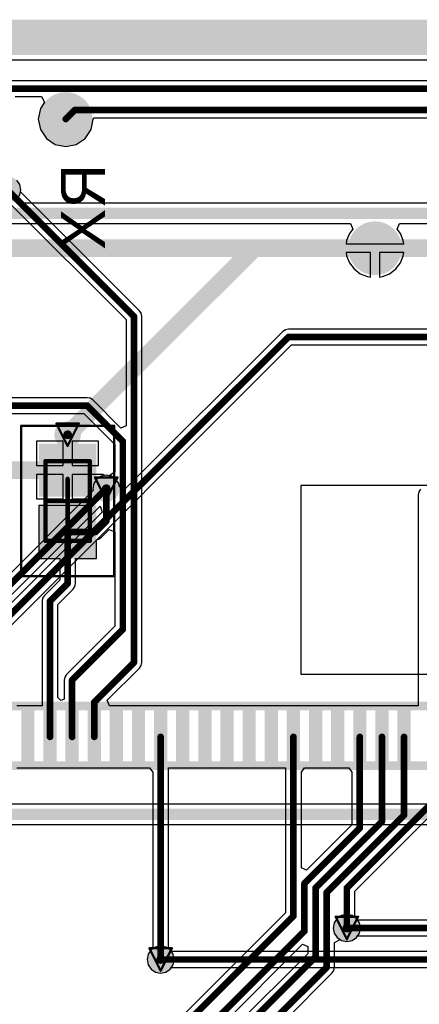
# Model space of a CAD drawing. Header units: millimetres. Extents: x 9.4 to 105.2, y 7.6 to 67.1.
# Tile 147 of 152: x 64 to 73, y 44.9 to 67.1. Entities that reach past the tile are written whole.
import ezdxf

# ---------------------------------------------------------------- set-up
doc = ezdxf.new("R2010")
doc.units = ezdxf.units.MM
for name, color, linetype in [('BottomLayer', 5, 'Continuous'), ('BottomOverlay', 54, 'Continuous'), ('BottomPaste', 16, 'Continuous'), ('BottomSolder', 6, 'Continuous'), ('DrillDrawing', 1, 'Continuous'), ('KeepOutLayer', 6, 'Continuous'), ('Mechanical13', 56, 'Continuous'), ('Mechanical15', 56, 'Continuous'), ('Mechanical2', 216, 'Continuous'), ('Mechanical3', 76, 'Continuous'), ('Mechanical5', 56, 'Continuous'), ('TopLayer', 1, 'Continuous'), ('TopPaste', 8, 'Continuous'), ('TopSolder', 216, 'Continuous'), ('ViaHoleLayer', 16, 'Continuous')]:
    doc.layers.add(name, color=color, linetype=linetype)
doc.styles.add('Arial', font='arial.ttf', dxfattribs={"height": 0.2})

msp = doc.modelspace()

# ---------------------------------------------------------------- hatches: boundary and pattern name
at = {"layer": 'BottomLayer'}
h = msp.add_hatch(color=5, dxfattribs=at)
edge = h.paths.add_edge_path()
edge.add_arc((65.024, 64.897), 0.508, 0, 360)
h = msp.add_hatch(color=5, dxfattribs=at)
edge = h.paths.add_edge_path()
edge.add_arc((72.009, 61.976), 0.508, 0, 360)
h = msp.add_hatch(color=5, dxfattribs=at)
edge = h.paths.add_edge_path()
edge.add_arc((65.066, 57.76), 0.2, 0, 360)
h = msp.add_hatch(color=5, dxfattribs=at)
edge = h.paths.add_edge_path()
edge.add_arc((65.938, 56.54), 0.2, 0, 360)
h = msp.add_hatch(color=5, dxfattribs=at)
edge = h.paths.add_edge_path()
edge.add_arc((71.374, 46.609), 0.2, 0, 360)
h = msp.add_hatch(color=5, dxfattribs=at)
edge = h.paths.add_edge_path()
edge.add_arc((67.167, 45.898), 0.2, 0, 360)
at = {"layer": 'BottomPaste'}
h = msp.add_hatch(color=16, dxfattribs=at)
edge = h.paths.add_edge_path()
edge.add_arc((65.024, 64.897), 0.458, 0, 360)
h = msp.add_hatch(color=16, dxfattribs=at)
edge = h.paths.add_edge_path()
edge.add_arc((72.009, 61.976), 0.458, 0, 360)
at = {"layer": 'BottomSolder'}
h = msp.add_hatch(color=6, dxfattribs=at)
edge = h.paths.add_edge_path()
edge.add_arc((65.024, 64.897), 0.608, 0, 360)
h = msp.add_hatch(color=6, dxfattribs=at)
edge = h.paths.add_edge_path()
edge.add_arc((63.703, 63.297), 0.3, 0, 360)
h = msp.add_hatch(color=6, dxfattribs=at)
edge = h.paths.add_edge_path()
edge.add_arc((72.009, 61.976), 0.608, 0, 360)
h = msp.add_hatch(color=6, dxfattribs=at)
edge = h.paths.add_edge_path()
edge.add_arc((65.066, 57.76), 0.3, 0, 360)
h = msp.add_hatch(color=6, dxfattribs=at)
edge = h.paths.add_edge_path()
edge.add_arc((65.938, 56.54), 0.3, 0, 360)
h = msp.add_hatch(color=6, dxfattribs=at)
edge = h.paths.add_edge_path()
edge.add_arc((71.374, 46.609), 0.3, 0, 360)
h = msp.add_hatch(color=6, dxfattribs=at)
edge = h.paths.add_edge_path()
edge.add_arc((67.167, 45.898), 0.3, 0, 360)
at = {"layer": 'TopLayer'}
h = msp.add_hatch(color=1, dxfattribs=at)
edge = h.paths.add_edge_path()
edge.add_arc((65.066, 57.76), 0.2, 0, 360)
for points in [[(64.516, 57.461), (65.616, 57.461), (65.616, 56.461), (64.516, 56.461)], [(64.516, 56.061), (65.616, 56.061), (65.616, 55.061), (64.516, 55.061)], [(64.017, 51.53), (64.317, 51.53), (64.317, 50.33), (64.017, 50.33)], [(64.517, 51.53), (64.817, 51.53), (64.817, 50.33), (64.517, 50.33)], [(65.017, 51.53), (65.317, 51.53), (65.317, 50.33), (65.017, 50.33)], [(65.517, 51.53), (65.817, 51.53), (65.817, 50.33), (65.517, 50.33)], [(66.017, 51.53), (66.317, 51.53), (66.317, 50.33), (66.017, 50.33)], [(66.517, 51.53), (66.817, 51.53), (66.817, 50.33), (66.517, 50.33)], [(67.017, 51.53), (67.317, 51.53), (67.317, 50.33), (67.017, 50.33)], [(67.517, 51.53), (67.817, 51.53), (67.817, 50.33), (67.517, 50.33)], [(68.017, 51.53), (68.317, 51.53), (68.317, 50.33), (68.017, 50.33)], [(68.517, 51.53), (68.817, 51.53), (68.817, 50.33), (68.517, 50.33)], [(69.017, 51.53), (69.317, 51.53), (69.317, 50.33), (69.017, 50.33)], [(69.517, 51.53), (69.817, 51.53), (69.817, 50.33), (69.517, 50.33)], [(70.017, 51.53), (70.317, 51.53), (70.317, 50.33), (70.017, 50.33)], [(70.517, 51.53), (70.817, 51.53), (70.817, 50.33), (70.517, 50.33)], [(71.017, 51.53), (71.317, 51.53), (71.317, 50.33), (71.017, 50.33)], [(71.517, 51.53), (71.817, 51.53), (71.817, 50.33), (71.517, 50.33)], [(72.017, 51.53), (72.317, 51.53), (72.317, 50.33), (72.017, 50.33)], [(72.517, 51.53), (72.817, 51.53), (72.817, 50.33), (72.517, 50.33)]]:
    msp.add_hatch(color=1, dxfattribs=at).paths.add_polyline_path(points)
h = msp.add_hatch(color=1, dxfattribs=at)
edge = h.paths.add_edge_path()
edge.add_arc((65.938, 56.54), 0.2, 0, 360)
h = msp.add_hatch(color=1, dxfattribs=at)
edge = h.paths.add_edge_path()
edge.add_arc((71.374, 46.609), 0.2, 0, 360)
h = msp.add_hatch(color=1, dxfattribs=at)
edge = h.paths.add_edge_path()
edge.add_arc((67.167, 45.898), 0.2, 0, 360)
at = {"layer": 'TopPaste'}
for points in [[(64.566, 57.411), (65.566, 57.411), (65.566, 56.511), (64.566, 56.511)], [(64.566, 56.011), (65.566, 56.011), (65.566, 55.111), (64.566, 55.111)], [(64.017, 51.53), (64.317, 51.53), (64.317, 50.33), (64.017, 50.33)], [(64.517, 51.53), (64.817, 51.53), (64.817, 50.33), (64.517, 50.33)], [(65.017, 51.53), (65.317, 51.53), (65.317, 50.33), (65.017, 50.33)], [(65.517, 51.53), (65.817, 51.53), (65.817, 50.33), (65.517, 50.33)], [(66.017, 51.53), (66.317, 51.53), (66.317, 50.33), (66.017, 50.33)], [(66.517, 51.53), (66.817, 51.53), (66.817, 50.33), (66.517, 50.33)], [(67.017, 51.53), (67.317, 51.53), (67.317, 50.33), (67.017, 50.33)], [(67.517, 51.53), (67.817, 51.53), (67.817, 50.33), (67.517, 50.33)], [(68.017, 51.53), (68.317, 51.53), (68.317, 50.33), (68.017, 50.33)], [(68.517, 51.53), (68.817, 51.53), (68.817, 50.33), (68.517, 50.33)], [(69.017, 51.53), (69.317, 51.53), (69.317, 50.33), (69.017, 50.33)], [(69.517, 51.53), (69.817, 51.53), (69.817, 50.33), (69.517, 50.33)], [(70.017, 51.53), (70.317, 51.53), (70.317, 50.33), (70.017, 50.33)], [(70.517, 51.53), (70.817, 51.53), (70.817, 50.33), (70.517, 50.33)], [(71.017, 51.53), (71.317, 51.53), (71.317, 50.33), (71.017, 50.33)], [(71.517, 51.53), (71.817, 51.53), (71.817, 50.33), (71.517, 50.33)], [(72.017, 51.53), (72.317, 51.53), (72.317, 50.33), (72.017, 50.33)], [(72.517, 51.53), (72.817, 51.53), (72.817, 50.33), (72.517, 50.33)]]:
    msp.add_hatch(color=8, dxfattribs=at).paths.add_polyline_path(points)
at = {"layer": 'TopSolder'}
h = msp.add_hatch(color=216, dxfattribs=at)
edge = h.paths.add_edge_path()
edge.add_arc((63.703, 63.297), 0.3, 0, 360)
h = msp.add_hatch(color=216, dxfattribs=at)
edge = h.paths.add_edge_path()
edge.add_arc((65.066, 57.76), 0.3, 0, 360)
for points in [[(64.416, 57.561), (65.716, 57.561), (65.716, 56.361), (64.416, 56.361)], [(64.416, 56.161), (65.716, 56.161), (65.716, 54.961), (64.416, 54.961)], [(64.017, 51.53), (64.317, 51.53), (64.317, 50.33), (64.017, 50.33)], [(64.517, 51.53), (64.817, 51.53), (64.817, 50.33), (64.517, 50.33)], [(65.017, 51.53), (65.317, 51.53), (65.317, 50.33), (65.017, 50.33)], [(65.517, 51.53), (65.817, 51.53), (65.817, 50.33), (65.517, 50.33)], [(66.017, 51.53), (66.317, 51.53), (66.317, 50.33), (66.017, 50.33)], [(66.517, 51.53), (66.817, 51.53), (66.817, 50.33), (66.517, 50.33)], [(67.017, 51.53), (67.317, 51.53), (67.317, 50.33), (67.017, 50.33)], [(67.517, 51.53), (67.817, 51.53), (67.817, 50.33), (67.517, 50.33)], [(68.017, 51.53), (68.317, 51.53), (68.317, 50.33), (68.017, 50.33)], [(68.517, 51.53), (68.817, 51.53), (68.817, 50.33), (68.517, 50.33)], [(69.017, 51.53), (69.317, 51.53), (69.317, 50.33), (69.017, 50.33)], [(69.517, 51.53), (69.817, 51.53), (69.817, 50.33), (69.517, 50.33)], [(70.017, 51.53), (70.317, 51.53), (70.317, 50.33), (70.017, 50.33)], [(70.517, 51.53), (70.817, 51.53), (70.817, 50.33), (70.517, 50.33)], [(71.017, 51.53), (71.317, 51.53), (71.317, 50.33), (71.017, 50.33)], [(71.517, 51.53), (71.817, 51.53), (71.817, 50.33), (71.517, 50.33)], [(72.017, 51.53), (72.317, 51.53), (72.317, 50.33), (72.017, 50.33)], [(72.517, 51.53), (72.817, 51.53), (72.817, 50.33), (72.517, 50.33)]]:
    msp.add_hatch(color=216, dxfattribs=at).paths.add_polyline_path(points)
h = msp.add_hatch(color=216, dxfattribs=at)
edge = h.paths.add_edge_path()
edge.add_arc((65.938, 56.54), 0.3, 0, 360)
h = msp.add_hatch(color=216, dxfattribs=at)
edge = h.paths.add_edge_path()
edge.add_arc((71.374, 46.609), 0.3, 0, 360)
h = msp.add_hatch(color=216, dxfattribs=at)
edge = h.paths.add_edge_path()
edge.add_arc((67.167, 45.898), 0.3, 0, 360)
at = {"layer": 'ViaHoleLayer'}
h = msp.add_hatch(color=16, dxfattribs=at)
edge = h.paths.add_edge_path()
edge.add_arc((65.066, 57.76), 0.1, 0, 360)
h = msp.add_hatch(color=16, dxfattribs=at)
edge = h.paths.add_edge_path()
edge.add_arc((65.938, 56.54), 0.1, 0, 360)
h = msp.add_hatch(color=16, dxfattribs=at)
edge = h.paths.add_edge_path()
edge.add_arc((71.374, 46.609), 0.1, 0, 360)
h = msp.add_hatch(color=16, dxfattribs=at)
edge = h.paths.add_edge_path()
edge.add_arc((67.167, 45.898), 0.1, 0, 360)

# ---------------------------------------------------------------- linework, layer by layer
at = {"layer": 'BottomLayer'}
for p, q in [((13.379, 66.236), (99.074, 66.236)), ((89.535, 65.761), (63.805, 65.761)), ((63.879, 65.404), (64.479, 65.404)), ((64.547, 65.277), (64.451, 65.134)), ((64.479, 65.404), (64.547, 65.277)), ((64.451, 65.134), (64.404, 64.897)), ((64.404, 64.897), (64.451, 64.66)), ((65.597, 64.66), (65.644, 64.897)), ((65.644, 64.897), (65.664, 64.922)), ((65.664, 64.922), (87.2, 64.922)), ((64.451, 64.66), (64.586, 64.459)), ((65.462, 64.459), (65.597, 64.66)), ((64.586, 64.459), (64.787, 64.324)), ((64.787, 64.324), (65.024, 64.277)), ((65.024, 64.277), (65.261, 64.324)), ((65.261, 64.324), (65.462, 64.459)), ((63.986, 63.414), (63.919, 63.513)), ((64.009, 63.297), (63.986, 63.414)), ((63.986, 63.18), (64.009, 63.297)), ((63.947, 63.122), (63.986, 63.18)), ((64.002, 62.996), (63.947, 63.122)), ((64.003, 62.995), (64.002, 62.996)), ((77.22, 62.995), (64.003, 62.995)), ((59.69, 62.532), (71.455, 62.532)), ((71.509, 62.405), (71.434, 62.308)), ((71.455, 62.532), (71.509, 62.405)), ((72.509, 62.405), (72.563, 62.532)), ((72.584, 62.308), (72.509, 62.405)), ((72.563, 62.532), (79.07, 62.532)), ((71.368, 62.148), (71.358, 62.076)), ((71.434, 62.308), (71.368, 62.148)), ((72.65, 62.148), (72.584, 62.308)), ((72.66, 62.076), (72.65, 62.148)), ((71.358, 62.076), (72.009, 62.076)), ((71.909, 61.876), (71.358, 61.876)), ((71.358, 61.876), (71.368, 61.804)), ((71.909, 61.325), (71.909, 61.876)), ((72.009, 62.076), (72.66, 62.076)), ((72.66, 61.876), (72.109, 61.876)), ((72.109, 61.876), (72.109, 61.325)), ((72.65, 61.804), (72.66, 61.876)), ((71.368, 61.804), (71.434, 61.644)), ((72.584, 61.644), (72.65, 61.804)), ((71.434, 61.644), (71.54, 61.507)), ((71.54, 61.507), (71.677, 61.401)), ((72.341, 61.401), (72.478, 61.507)), ((72.478, 61.507), (72.584, 61.644)), ((71.677, 61.401), (71.837, 61.335)), ((71.837, 61.335), (71.909, 61.325)), ((72.109, 61.325), (72.181, 61.335)), ((72.181, 61.335), (72.341, 61.401)), ((69.927, 60.096), (66.365, 56.534)), ((69.985, 60.134), (69.927, 60.096)), ((70.053, 60.148), (69.985, 60.134)), ((76.952, 60.148), (70.053, 60.148)), ((60.808, 50.472), (70.127, 59.791)), ((70.127, 59.791), (75.986, 59.791)), ((65.722, 56.757), (65.656, 56.657)), ((65.821, 56.823), (65.722, 56.757)), ((65.938, 56.846), (65.821, 56.823)), ((66.055, 56.823), (65.938, 56.846)), ((66.155, 56.757), (66.055, 56.823)), ((66.221, 56.657), (66.155, 56.757)), ((65.656, 56.657), (65.633, 56.54)), ((65.633, 56.54), (65.641, 56.496)), ((66.236, 56.584), (66.221, 56.657)), ((66.352, 56.534), (66.236, 56.584)), ((66.365, 56.534), (66.352, 56.534)), ((86.206, 56.615), (70.336, 56.615)), ((70.336, 56.615), (70.336, 52.351)), ((65.641, 56.496), (58.217, 49.072)), ((58.446, 48.796), (65.798, 56.147)), ((65.798, 56.147), (65.799, 56.147)), ((65.799, 56.147), (65.844, 56.012)), ((65.844, 56.012), (60.504, 50.672)), ((70.336, 52.351), (86.206, 52.351)), ((78.445, 49.411), (62.439, 49.411)), ((62.535, 48.949), (78.445, 48.949)), ((71.158, 46.825), (71.091, 46.726)), ((71.257, 46.892), (71.158, 46.825)), ((71.374, 46.915), (71.257, 46.892)), ((71.491, 46.892), (71.374, 46.915)), ((71.59, 46.825), (71.491, 46.892)), ((71.616, 46.787), (71.59, 46.825)), ((100.479, 46.787), (71.616, 46.787)), ((71.091, 46.726), (71.068, 46.609)), ((71.068, 46.609), (71.091, 46.492)), ((71.091, 46.492), (71.158, 46.393)), ((71.158, 46.393), (71.257, 46.326)), ((71.257, 46.326), (71.374, 46.303)), ((71.374, 46.303), (71.491, 46.326)), ((71.491, 46.326), (71.59, 46.393)), ((71.59, 46.393), (71.616, 46.431)), ((71.616, 46.431), (100.553, 46.431)), ((66.951, 46.114), (66.885, 46.015)), ((67.05, 46.18), (66.951, 46.114)), ((67.167, 46.204), (67.05, 46.18)), ((67.284, 46.18), (67.167, 46.204)), ((67.384, 46.114), (67.284, 46.18)), ((67.409, 46.076), (67.384, 46.114)), ((101.061, 46.076), (67.409, 46.076)), ((66.885, 46.015), (66.861, 45.898)), ((66.861, 45.898), (66.885, 45.781)), ((66.885, 45.781), (66.951, 45.682)), ((66.951, 45.682), (67.05, 45.615)), ((67.284, 45.615), (67.384, 45.682)), ((67.384, 45.682), (67.409, 45.719)), ((67.409, 45.719), (101.061, 45.719)), ((67.05, 45.615), (67.167, 45.592)), ((67.167, 45.592), (67.284, 45.615))]:
    msp.add_line(p, q, dxfattribs=at)
for points, const_width in [([(63.805, 65.583), (89.535, 65.583)], 0.15), ([(65.024, 64.897), (65.227, 65.1)], 0.15), ([(65.227, 65.1), (89.23, 65.1)], 0.15), ([(59.69, 62.763), (79.07, 62.763)], 0.254), ([(59.436, 61.976), (69.283, 61.976)], 0.4), ([(65.066, 57.76), (69.283, 61.976)], 0.4), ([(69.283, 61.976), (72.009, 61.976)], 0.4), ([(72.009, 61.976), (73.711, 61.976)], 0.4), ([(60.63, 50.546), (70.053, 59.969)], 0.15), ([(70.053, 59.969), (77.026, 59.969)], 0.15), ([(58.268, 48.87), (65.938, 56.54)], 0.15), ([(62.439, 49.18), (78.638, 49.18)], 0.254), ([(71.374, 46.609), (100.553, 46.609)], 0.15), ([(67.167, 45.898), (101.645, 45.898)], 0.15)]:
    msp.add_lwpolyline(points, dxfattribs=dict(at, const_width=const_width))
for points, const_width in [([(65.19, 65.1, 1), (65.265, 65.1, 1)], 0.075), ([(65.19, 65.1, 1), (65.265, 65.1, 1)], 0.075), ([(64.986, 64.897, 1), (65.062, 64.897, 1)], 0.075), ([(69.183, 61.976, 1), (69.383, 61.976, 1)], 0.2), ([(69.183, 61.976, 1), (69.383, 61.976, 1)], 0.2), ([(69.183, 61.976, 1), (69.383, 61.976, 1)], 0.2), ([(71.909, 61.976, 1), (72.109, 61.976, 1)], 0.2), ([(71.909, 61.976, 1), (72.109, 61.976, 1)], 0.2), ([(70.016, 59.969, 1), (70.091, 59.969, 1)], 0.075), ([(70.016, 59.969, 1), (70.091, 59.969, 1)], 0.075), ([(64.966, 57.76, 1), (65.166, 57.76, 1)], 0.2), ([(65.901, 56.54, 1), (65.976, 56.54, 1)], 0.075), ([(71.336, 46.609, 1), (71.412, 46.609, 1)], 0.075), ([(67.13, 45.898, 1), (67.205, 45.898, 1)], 0.075)]:
    msp.add_lwpolyline(points, format="xyb", close=True, dxfattribs=dict(at, const_width=const_width))
at = {"layer": 'DrillDrawing', "const_width": 0.0508}
for points in [[(64.812, 58.014), (65.32, 58.014)], [(64.812, 58.014), (65.066, 57.506)], [(65.066, 57.506), (65.32, 58.014)], [(65.684, 56.794), (66.192, 56.794)], [(65.684, 56.794), (65.938, 56.286)], [(65.938, 56.286), (66.192, 56.794)], [(71.12, 46.863), (71.628, 46.863)], [(71.12, 46.863), (71.374, 46.355)], [(71.374, 46.355), (71.628, 46.863)], [(66.913, 46.152), (67.421, 46.152)], [(66.913, 46.152), (67.167, 45.644)], [(67.167, 45.644), (67.421, 46.152)]]:
    msp.add_lwpolyline(points, dxfattribs=at)
at = {"layer": 'DrillDrawing', "const_width": 0.0254}
for points in [[(64.8, 58.014, 1), (64.825, 58.014, 1)], [(64.8, 58.014, 1), (64.825, 58.014, 1)], [(65.308, 58.014, 1), (65.333, 58.014, 1)], [(65.308, 58.014, 1), (65.333, 58.014, 1)], [(65.054, 57.506, 1), (65.079, 57.506, 1)], [(65.054, 57.506, 1), (65.079, 57.506, 1)], [(65.672, 56.794, 1), (65.697, 56.794, 1)], [(65.672, 56.794, 1), (65.697, 56.794, 1)], [(66.18, 56.794, 1), (66.205, 56.794, 1)], [(66.18, 56.794, 1), (66.205, 56.794, 1)], [(65.926, 56.286, 1), (65.951, 56.286, 1)], [(65.926, 56.286, 1), (65.951, 56.286, 1)], [(71.107, 46.863, 1), (71.133, 46.863, 1)], [(71.107, 46.863, 1), (71.133, 46.863, 1)], [(71.615, 46.863, 1), (71.641, 46.863, 1)], [(71.615, 46.863, 1), (71.641, 46.863, 1)], [(71.361, 46.355, 1), (71.387, 46.355, 1)], [(71.361, 46.355, 1), (71.387, 46.355, 1)], [(66.901, 46.152, 1), (66.926, 46.152, 1)], [(66.901, 46.152, 1), (66.926, 46.152, 1)], [(67.409, 46.152, 1), (67.434, 46.152, 1)], [(67.409, 46.152, 1), (67.434, 46.152, 1)], [(67.155, 45.644, 1), (67.18, 45.644, 1)], [(67.155, 45.644, 1), (67.18, 45.644, 1)]]:
    msp.add_lwpolyline(points, format="xyb", close=True, dxfattribs=at)
at = {"layer": 'KeepOutLayer'}
for points, const_width in [([(13.277, 66.942), (101.277, 66.942)], 0.4), ([(13.277, 66.842), (101.277, 66.842)], 0.2), ([(13.291, 66.542), (101.268, 66.542)], 0.4), ([(13.284, 66.642), (101.273, 66.642)], 0.2)]:
    msp.add_lwpolyline(points, dxfattribs=dict(at, const_width=const_width))
at = {"layer": 'Mechanical13', "const_width": 0.1}
for points in [[(64.566, 55.361), (64.566, 57.161)], [(64.566, 57.161), (65.566, 57.161)], [(65.566, 55.361), (65.566, 57.161)], [(64.566, 55.361), (65.566, 55.361)]]:
    msp.add_lwpolyline(points, dxfattribs=at)
at = {"layer": 'Mechanical13', "const_width": 0.05}
for points in [[(64.541, 57.161, 1), (64.591, 57.161, 1)], [(64.541, 57.161, 1), (64.591, 57.161, 1)], [(65.541, 57.161, 1), (65.591, 57.161, 1)], [(65.541, 57.161, 1), (65.591, 57.161, 1)], [(64.541, 55.361, 1), (64.591, 55.361, 1)], [(64.541, 55.361, 1), (64.591, 55.361, 1)], [(65.541, 55.361, 1), (65.591, 55.361, 1)], [(65.541, 55.361, 1), (65.591, 55.361, 1)]]:
    msp.add_lwpolyline(points, format="xyb", close=True, dxfattribs=at)
at = {"layer": 'Mechanical15'}
for points, const_width in [([(64.016, 54.561), (64.016, 57.961)], 0.05), ([(64.016, 57.961), (66.116, 57.961)], 0.05), ([(66.116, 54.561), (66.116, 57.961)], 0.05), ([(65.066, 55.761), (65.066, 56.761)], 0.1), ([(64.566, 56.261), (65.566, 56.261)], 0.1), ([(64.016, 54.561), (66.116, 54.561)], 0.05)]:
    msp.add_lwpolyline(points, dxfattribs=dict(at, const_width=const_width))
for points, const_width in [([(64.004, 57.961, 1), (64.029, 57.961, 1)], 0.025), ([(64.004, 57.961, 1), (64.029, 57.961, 1)], 0.025), ([(66.104, 57.961, 1), (66.129, 57.961, 1)], 0.025), ([(66.104, 57.961, 1), (66.129, 57.961, 1)], 0.025), ([(65.041, 56.761, 1), (65.091, 56.761, 1)], 0.05), ([(64.541, 56.261, 1), (64.591, 56.261, 1)], 0.05), ([(65.541, 56.261, 1), (65.591, 56.261, 1)], 0.05), ([(65.041, 55.761, 1), (65.091, 55.761, 1)], 0.05), ([(64.004, 54.561, 1), (64.029, 54.561, 1)], 0.025), ([(64.004, 54.561, 1), (64.029, 54.561, 1)], 0.025), ([(66.104, 54.561, 1), (66.129, 54.561, 1)], 0.025), ([(66.104, 54.561, 1), (66.129, 54.561, 1)], 0.025)]:
    msp.add_lwpolyline(points, format="xyb", close=True, dxfattribs=dict(at, const_width=const_width))
at = {"layer": 'Mechanical2', "const_width": 0.2}
msp.add_lwpolyline([(60.567, 50.28), (74.767, 50.28)], dxfattribs=at)
at = {"layer": 'Mechanical3', "const_width": 0.2}
msp.add_lwpolyline([(59.217, 51.63), (76.117, 51.63)], dxfattribs=at)
at = {"layer": 'Mechanical5', "const_width": 0.2}
msp.add_lwpolyline([(59.217, 51.63), (76.117, 51.63)], dxfattribs=at)
at = {"layer": 'TopLayer'}
for p, q in [((13.379, 66.236), (82.351, 66.236)), ((63.986, 63.414), (63.919, 63.513)), ((64.009, 63.297), (63.986, 63.414)), ((64, 63.252), (64.009, 63.297)), ((66.69, 60.563), (64, 63.252)), ((63.748, 63), (66.385, 60.363)), ((66.728, 60.505), (66.69, 60.563)), ((66.385, 60.363), (66.385, 57.96)), ((66.742, 60.437), (66.728, 60.505)), ((66.742, 52.611), (66.742, 60.437)), ((65.506, 58.598), (60.548, 58.598)), ((65.575, 58.585), (65.506, 58.598)), ((65.633, 58.546), (65.575, 58.585)), ((66.268, 57.911), (65.633, 58.546)), ((60.622, 58.242), (65.432, 58.242)), ((65.432, 58.242), (66.135, 57.539)), ((66.385, 57.96), (66.268, 57.911)), ((64.966, 57.611), (64.366, 57.611)), ((64.366, 57.611), (64.366, 57.061)), ((64.966, 57.061), (64.966, 57.611)), ((65.766, 57.611), (65.166, 57.611)), ((65.166, 57.611), (65.166, 57.061)), ((65.766, 57.061), (65.766, 57.611)), ((66.135, 57.539), (66.135, 56.911)), ((64.366, 57.061), (64.966, 57.061)), ((65.166, 57.061), (65.766, 57.061)), ((64.966, 56.861), (64.366, 56.861)), ((64.366, 56.861), (64.366, 56.311)), ((64.966, 56.311), (64.966, 56.861)), ((65.86, 56.861), (65.166, 56.861)), ((65.166, 56.861), (65.166, 56.311)), ((65.893, 56.837), (65.86, 56.861)), ((65.938, 56.846), (65.893, 56.837)), ((66.008, 56.832), (65.938, 56.846)), ((66.135, 56.911), (66.008, 56.832)), ((64.366, 56.311), (64.966, 56.311)), ((65.166, 56.311), (65.64, 56.311)), ((65.64, 56.311), (65.655, 56.288)), ((73.002, 56.472), (72.989, 56.403)), ((72.989, 56.403), (72.989, 51.63)), ((73.041, 56.529), (73.002, 56.472)), ((65.588, 56.161), (64.416, 56.161)), ((64.416, 56.161), (64.416, 54.961)), ((65.655, 56.288), (65.588, 56.161)), ((65.764, 55.396), (65.822, 55.435)), ((65.822, 55.435), (66.008, 55.621)), ((66.008, 55.621), (66.135, 55.568)), ((66.135, 55.568), (66.135, 53.433)), ((65.716, 55.387), (65.764, 55.396)), ((65.716, 54.961), (65.716, 55.387)), ((64.416, 54.961), (64.888, 54.961)), ((64.888, 54.961), (64.888, 54.472)), ((65.245, 54.398), (65.245, 54.961)), ((65.245, 54.961), (65.716, 54.961)), ((64.888, 54.472), (64.541, 54.125)), ((65.193, 54.272), (65.231, 54.33)), ((65.231, 54.33), (65.245, 54.398)), ((64.541, 54.125), (64.502, 54.068)), ((64.846, 53.925), (65.193, 54.272)), ((64.502, 54.068), (64.489, 53.999)), ((64.489, 53.999), (64.489, 51.63)), ((64.846, 51.824), (64.846, 53.925)), ((66.135, 53.433), (65.041, 52.339)), ((66.69, 52.484), (66.728, 52.542)), ((66.728, 52.542), (66.742, 52.611)), ((65.041, 52.339), (65.002, 52.282)), ((65.962, 51.757), (66.69, 52.484)), ((65.002, 52.282), (64.989, 52.213)), ((64.989, 52.213), (64.989, 51.783)), ((64.905, 51.758), (64.846, 51.824)), ((64.917, 51.753), (64.905, 51.758)), ((64.989, 51.783), (64.917, 51.753)), ((66.015, 51.63), (65.962, 51.757)), ((64.489, 51.63), (63.917, 51.63)), ((66.79, 51.63), (66.015, 51.63)), ((66.917, 51.63), (66.79, 51.63)), ((67.044, 51.63), (66.917, 51.63)), ((67.79, 51.63), (67.044, 51.63)), ((67.917, 51.63), (67.79, 51.63)), ((68.29, 51.63), (67.917, 51.63)), ((68.417, 51.63), (68.29, 51.63)), ((68.544, 51.63), (68.417, 51.63)), ((69.29, 51.63), (68.544, 51.63)), ((69.417, 51.63), (69.29, 51.63)), ((69.544, 51.63), (69.417, 51.63)), ((70.29, 51.63), (69.544, 51.63)), ((70.417, 51.63), (70.29, 51.63)), ((70.544, 51.63), (70.417, 51.63)), ((71.29, 51.63), (70.544, 51.63)), ((71.417, 51.63), (71.29, 51.63)), ((71.544, 51.63), (71.417, 51.63)), ((72.417, 51.63), (71.544, 51.63)), ((72.544, 51.63), (72.417, 51.63)), ((72.417, 51.63), (72.417, 51.63)), ((72.417, 51.63), (72.417, 51.63)), ((72.417, 51.63), (72.417, 51.63)), ((72.989, 51.63), (72.544, 51.63)), ((63.917, 50.23), (64.044, 50.23)), ((64.044, 50.23), (64.79, 50.23)), ((64.79, 50.23), (64.917, 50.23)), ((64.917, 50.23), (64.917, 50.23)), ((64.917, 50.23), (64.917, 50.23)), ((64.917, 50.23), (64.917, 50.23)), ((64.917, 50.23), (65.79, 50.23)), ((65.79, 50.23), (65.917, 50.23)), ((65.917, 50.23), (66.044, 50.23)), ((66.044, 50.23), (66.79, 50.23)), ((66.79, 50.23), (66.917, 50.23)), ((66.917, 50.23), (66.989, 50.133)), ((66.989, 50.133), (66.989, 46.139)), ((67.346, 46.139), (67.346, 50.23)), ((67.346, 50.23), (67.917, 50.23)), ((67.917, 50.23), (68.044, 50.23)), ((68.044, 50.23), (68.417, 50.23)), ((68.417, 50.23), (68.544, 50.23)), ((68.544, 50.23), (69.29, 50.23)), ((69.29, 50.23), (69.417, 50.23)), ((69.417, 50.23), (69.544, 50.23)), ((69.544, 50.23), (69.989, 50.23)), ((69.989, 50.23), (69.989, 46.955)), ((70.346, 50.133), (70.417, 50.23)), ((70.346, 47.967), (70.346, 50.133)), ((70.417, 50.23), (70.544, 50.23)), ((70.544, 50.23), (71.29, 50.23)), ((71.29, 50.23), (71.417, 50.23)), ((71.417, 50.23), (71.489, 50.133)), ((71.489, 50.133), (71.489, 48.944)), ((71.552, 47.442), (73.793, 49.683)), ((71.489, 48.944), (70.463, 47.918)), ((70.463, 47.918), (70.346, 47.967)), ((71.552, 46.851), (71.552, 47.442)), ((69.989, 46.955), (66.508, 43.474)), ((71.59, 46.825), (71.552, 46.851)), ((71.657, 46.726), (71.59, 46.825)), ((71.68, 46.609), (71.657, 46.726)), ((71.657, 46.492), (71.68, 46.609)), ((71.096, 46.281), (71.223, 46.349)), ((71.223, 46.349), (71.257, 46.326)), ((71.257, 46.326), (71.374, 46.303)), ((71.374, 46.303), (71.491, 46.326)), ((71.491, 46.326), (71.59, 46.393)), ((71.59, 46.393), (71.657, 46.492)), ((64.864, 40.735), (70.372, 46.243)), ((66.951, 46.114), (66.885, 46.015)), ((66.989, 46.139), (66.951, 46.114)), ((67.384, 46.114), (67.346, 46.139)), ((67.45, 46.015), (67.384, 46.114)), ((70.372, 46.243), (70.489, 46.195)), ((70.489, 46.195), (70.489, 46.029)), ((71.096, 45.72), (71.096, 46.281)), ((70.489, 46.029), (64.939, 40.479)), ((66.885, 46.015), (66.861, 45.898)), ((66.861, 45.898), (66.885, 45.781)), ((67.473, 45.898), (67.45, 46.015)), ((67.45, 45.781), (67.473, 45.898)), ((66.885, 45.781), (66.951, 45.682)), ((66.951, 45.682), (67.05, 45.615)), ((67.284, 45.615), (67.384, 45.682)), ((67.384, 45.682), (67.45, 45.781)), ((71.043, 45.594), (71.082, 45.652)), ((71.082, 45.652), (71.096, 45.72)), ((67.05, 45.615), (67.167, 45.592)), ((67.167, 45.592), (67.284, 45.615)), ((69.948, 44.499), (71.043, 45.594))]:
    msp.add_line(p, q, dxfattribs=at)
for points, const_width in [([(63.703, 63.297), (66.563, 60.437)], 0.15), ([(66.563, 52.611), (66.563, 60.437)], 0.15), ([(60.548, 58.42), (65.506, 58.42)], 0.15), ([(65.506, 58.42), (66.313, 57.613)], 0.15), ([(65.066, 56.961), (65.066, 57.76)], 0.4), ([(66.313, 53.359), (66.313, 57.613)], 0.15), ([(63.658, 56.961), (65.066, 56.961)], 0.4), ([(65.938, 55.804), (65.938, 56.54)], 0.15), ([(65.696, 55.561), (65.938, 55.804)], 0.15), ([(65.066, 55.561), (65.696, 55.561)], 0.15), ([(65.066, 54.398), (65.066, 55.561)], 0.15), ([(64.667, 53.999), (65.066, 54.398)], 0.15), ([(64.667, 50.93), (64.667, 53.999)], 0.15), ([(65.167, 52.213), (66.313, 53.359)], 0.15), ([(65.667, 51.714), (66.563, 52.611)], 0.15), ([(65.167, 50.93), (65.167, 52.213)], 0.15), ([(65.667, 50.93), (65.667, 51.714)], 0.15), ([(67.167, 45.898), (67.167, 50.93)], 0.15), ([(70.167, 46.881), (70.167, 50.93)], 0.15), ([(71.667, 48.87), (71.667, 50.93)], 0.15), ([(72.167, 49.016), (72.167, 50.93)], 0.15), ([(72.667, 49.163), (72.667, 50.93)], 0.15), ([(71.374, 47.516), (73.667, 49.809)], 0.15), ([(70.917, 47.413), (72.667, 49.163)], 0.15), ([(70.667, 47.516), (72.167, 49.016)], 0.15), ([(70.417, 47.62), (71.667, 48.87)], 0.15), ([(70.417, 46.541), (70.417, 47.62)], 0.15), ([(70.667, 45.955), (70.667, 47.516)], 0.15), ([(70.917, 45.72), (70.917, 47.413)], 0.15), ([(71.374, 46.609), (71.374, 47.516)], 0.15), ([(66.634, 43.348), (70.167, 46.881)], 0.15), ([(64.567, 40.691), (70.417, 46.541)], 0.15), ([(60.935, 36.222), (70.667, 45.955)], 0.15), ([(61.342, 36.145), (70.917, 45.72)], 0.15)]:
    msp.add_lwpolyline(points, dxfattribs=dict(at, const_width=const_width))
for points, const_width in [([(66.526, 60.437, 1), (66.601, 60.437, 1)], 0.075), ([(66.526, 60.437, 1), (66.601, 60.437, 1)], 0.075), ([(65.469, 58.42, 1), (65.544, 58.42, 1)], 0.075), ([(65.469, 58.42, 1), (65.544, 58.42, 1)], 0.075), ([(64.966, 57.76, 1), (65.166, 57.76, 1)], 0.2), ([(66.276, 57.613, 1), (66.351, 57.613, 1)], 0.075), ([(66.276, 57.613, 1), (66.351, 57.613, 1)], 0.075), ([(64.966, 56.961, 1), (65.166, 56.961, 1)], 0.2), ([(64.966, 56.961, 1), (65.166, 56.961, 1)], 0.2), ([(65.901, 56.54, 1), (65.976, 56.54, 1)], 0.075), ([(65.901, 55.804, 1), (65.976, 55.804, 1)], 0.075), ([(65.901, 55.804, 1), (65.976, 55.804, 1)], 0.075), ([(65.029, 55.561, 1), (65.104, 55.561, 1)], 0.075), ([(65.029, 55.561, 1), (65.104, 55.561, 1)], 0.075), ([(65.658, 55.561, 1), (65.733, 55.561, 1)], 0.075), ([(65.658, 55.561, 1), (65.733, 55.561, 1)], 0.075), ([(65.029, 54.398, 1), (65.104, 54.398, 1)], 0.075), ([(65.029, 54.398, 1), (65.104, 54.398, 1)], 0.075), ([(64.63, 53.999, 1), (64.705, 53.999, 1)], 0.075), ([(64.63, 53.999, 1), (64.705, 53.999, 1)], 0.075), ([(66.276, 53.359, 1), (66.351, 53.359, 1)], 0.075), ([(66.276, 53.359, 1), (66.351, 53.359, 1)], 0.075), ([(66.526, 52.611, 1), (66.601, 52.611, 1)], 0.075), ([(66.526, 52.611, 1), (66.601, 52.611, 1)], 0.075), ([(65.13, 52.213, 1), (65.205, 52.213, 1)], 0.075), ([(65.13, 52.213, 1), (65.205, 52.213, 1)], 0.075), ([(65.63, 51.714, 1), (65.705, 51.714, 1)], 0.075), ([(65.63, 51.714, 1), (65.705, 51.714, 1)], 0.075), ([(64.63, 50.93, 1), (64.705, 50.93, 1)], 0.075), ([(65.13, 50.93, 1), (65.205, 50.93, 1)], 0.075), ([(65.63, 50.93, 1), (65.705, 50.93, 1)], 0.075), ([(67.13, 50.93, 1), (67.205, 50.93, 1)], 0.075), ([(70.13, 50.93, 1), (70.205, 50.93, 1)], 0.075), ([(71.63, 50.93, 1), (71.705, 50.93, 1)], 0.075), ([(72.13, 50.93, 1), (72.205, 50.93, 1)], 0.075), ([(72.63, 50.93, 1), (72.705, 50.93, 1)], 0.075), ([(72.63, 49.163, 1), (72.705, 49.163, 1)], 0.075), ([(72.63, 49.163, 1), (72.705, 49.163, 1)], 0.075), ([(72.13, 49.016, 1), (72.205, 49.016, 1)], 0.075), ([(72.13, 49.016, 1), (72.205, 49.016, 1)], 0.075), ([(71.63, 48.87, 1), (71.705, 48.87, 1)], 0.075), ([(71.63, 48.87, 1), (71.705, 48.87, 1)], 0.075), ([(70.38, 47.62, 1), (70.455, 47.62, 1)], 0.075), ([(70.38, 47.62, 1), (70.455, 47.62, 1)], 0.075), ([(70.63, 47.516, 1), (70.705, 47.516, 1)], 0.075), ([(70.63, 47.516, 1), (70.705, 47.516, 1)], 0.075), ([(70.88, 47.413, 1), (70.955, 47.413, 1)], 0.075), ([(70.88, 47.413, 1), (70.955, 47.413, 1)], 0.075), ([(71.336, 47.516, 1), (71.412, 47.516, 1)], 0.075), ([(71.336, 47.516, 1), (71.412, 47.516, 1)], 0.075), ([(70.13, 46.881, 1), (70.205, 46.881, 1)], 0.075), ([(70.13, 46.881, 1), (70.205, 46.881, 1)], 0.075), ([(70.38, 46.541, 1), (70.455, 46.541, 1)], 0.075), ([(70.38, 46.541, 1), (70.455, 46.541, 1)], 0.075), ([(71.336, 46.609, 1), (71.412, 46.609, 1)], 0.075), ([(67.13, 45.898, 1), (67.205, 45.898, 1)], 0.075), ([(70.63, 45.955, 1), (70.705, 45.955, 1)], 0.075), ([(70.63, 45.955, 1), (70.705, 45.955, 1)], 0.075), ([(70.88, 45.72, 1), (70.955, 45.72, 1)], 0.075), ([(70.88, 45.72, 1), (70.955, 45.72, 1)], 0.075)]:
    msp.add_lwpolyline(points, format="xyb", close=True, dxfattribs=dict(at, const_width=const_width))

# ---------------------------------------------------------------- texts
at = {"layer": 'BottomOverlay', "style": 'Arial', "text_generation_flag": 2}
msp.add_text('RX', height=1, rotation=90, dxfattribs=at).set_placement((65.913, 63.881))

doc.saveas('drawing.dxf')
